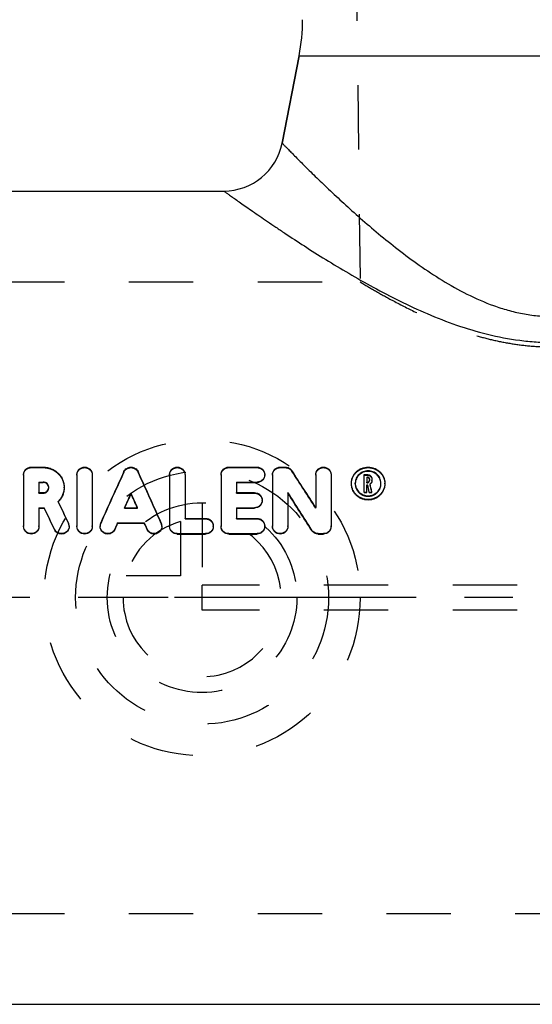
# Model space of a CAD drawing. Header units: millimetres. Extents: x 396 to 604, y 389 to 611.
# Tile 2 of 4: x 446 to 498, y 394 to 494. Entities that reach past the tile are written whole.
import ezdxf

# ---------------------------------------------------------------- set-up
doc = ezdxf.new("R2010")
doc.units = ezdxf.units.MM
doc.header["$LTSCALE"] = 65.185185
doc.linetypes.add('CENTER', pattern=[0.6, 0.375, -0.075, 0.075, -0.075])
doc.linetypes.add('HIDDEN', pattern=[0.2, 0.1, -0.1])
for name, color, linetype in [('ACHSEN_S', 7, 'CONTINUOUS'), ('KOERPER', 7, 'CONTINUOUS'), ('KONST.EL_MIT_GEO', 7, 'CONTINUOUS'), ('KURVEN', 7, 'CONTINUOUS')]:
    doc.layers.add(name, color=color, linetype=linetype)

msp = doc.modelspace()

# ---------------------------------------------------------------- linework, layer by layer
at = {"layer": 'ACHSEN_S', "color": 2, "linetype": 'CENTER'}
msp.add_line((603.5, 435.275), (396.5, 435.275), dxfattribs=at)
at = {"layer": 'KOERPER', "color": 8, "linetype": 'HIDDEN'}
for p, q in [((479.6, 539.275), (480.5, 467.225)), ((404.941, 467.225), (480.5, 467.225)), ((404.941, 403.325), (595.059, 403.325))]:
    msp.add_line(p, q, dxfattribs=at)
at = {"layer": 'KOERPER', "color": 7, "linetype": 'Continuous'}
for p, q in [((472.596, 481.28), (474.315, 490.121)), ((426, 476.425), (466.706, 476.425)), ((426, 394.125), (574, 394.125))]:
    msp.add_line(p, q, dxfattribs=at)
at = {"layer": 'KONST.EL_MIT_GEO', "color": 8, "linetype": 'HIDDEN'}
for p, q in [((479.6, 539.275), (480.5, 467.225)), ((447.205, 448.436), (447.205, 448.484)), ((447.205, 448.436), (448.419, 448.436)), ((448.419, 448.436), (448.419, 448.484)), ((467.197, 448.436), (467.197, 448.484)), ((467.197, 448.436), (470.062, 448.436)), ((470.062, 448.436), (470.062, 448.484)), ((472.405, 448.436), (472.405, 448.484)), ((472.405, 448.436), (472.926, 448.436)), ((472.926, 448.436), (472.926, 448.484)), ((456.583, 447.987), (456.583, 448.035)), ((458.013, 447.987), (458.013, 448.035)), ((470.843, 447.684), (470.843, 447.732)), ((473.588, 448.083), (473.588, 448.131)), ((480.914, 447.683), (481.239, 447.683)), ((481.239, 447.683), (481.239, 447.73)), ((448.972, 446.394), (448.972, 446.441)), ((450.534, 446.394), (450.534, 446.441)), ((479.612, 446.803), (479.612, 446.85)), ((480.004, 446.803), (480.004, 446.85)), ((481.174, 446.909), (481.174, 446.956)), ((481.174, 446.909), (481.239, 446.909)), ((481.239, 446.909), (481.239, 446.956)), ((481.435, 447.098), (481.435, 447.145)), ((481.503, 446.738), (481.503, 446.786)), ((481.695, 447.098), (481.695, 447.145)), ((482.608, 446.803), (482.608, 446.85)), ((483, 446.803), (483, 446.85)), ((447.986, 445.857), (447.986, 445.904)), ((447.986, 445.857), (448.419, 445.857)), ((448.419, 445.857), (448.419, 445.904)), ((467.979, 445.857), (467.979, 445.904)), ((467.979, 445.857), (469.801, 445.857)), ((469.801, 445.857), (469.801, 445.904)), ((449.942, 444.967), (449.942, 445.014)), ((470.582, 445.097), (470.582, 445.144)), ((476.001, 444.338), (476.001, 444.385)), ((456.633, 444.335), (456.633, 444.382)), ((456.633, 444.335), (457.962, 444.335)), ((456.654, 444.382), (456.651, 444.374)), ((457.941, 444.382), (457.945, 444.374)), ((457.962, 444.335), (457.962, 444.382)), ((446.424, 442.483), (446.424, 442.53)), ((447.986, 442.483), (447.986, 442.53)), ((450.97, 442.808), (450.97, 442.854)), ((451.043, 442.483), (451.043, 442.53)), ((451.825, 442.483), (451.825, 442.53)), ((453.387, 442.483), (453.387, 442.53)), ((454.168, 442.483), (454.168, 442.53)), ((454.234, 442.792), (454.234, 442.839)), ((460.361, 442.792), (460.361, 442.839)), ((460.428, 442.483), (460.428, 442.53)), ((461.209, 442.483), (461.209, 442.53)), ((462.771, 443.251), (462.771, 443.298)), ((462.771, 443.251), (464.854, 443.251)), ((464.854, 443.251), (464.854, 443.298)), ((465.635, 442.483), (465.635, 442.53)), ((466.416, 442.483), (466.416, 442.53)), ((467.979, 443.251), (467.979, 443.298)), ((467.979, 443.251), (470.062, 443.251)), ((470.062, 443.251), (470.062, 443.298)), ((470.843, 442.483), (470.843, 442.53)), ((471.624, 442.483), (471.624, 442.53)), ((473.186, 442.483), (473.186, 442.53)), ((477.563, 442.483), (477.563, 442.53)), ((535.5, 436.525), (464.5, 436.525)), ((464.5, 434.025), (464.5, 436.525)), ((535.5, 434.025), (464.5, 434.025))]:
    msp.add_line(p, q, dxfattribs=at)
at = {"layer": 'KONST.EL_MIT_GEO', "color": 7, "linetype": 'Continuous'}
for p, q in [((474.315, 490.121), (472.596, 481.28)), ((474.315, 490.121), (525.685, 490.121)), ((447.205, 448.484), (448.419, 448.484)), ((467.197, 448.484), (470.062, 448.484)), ((472.405, 448.484), (472.926, 448.484)), ((446.424, 447.732), (446.424, 442.53)), ((451.825, 447.732), (451.825, 442.53)), ((453.387, 447.732), (453.387, 442.53)), ((461.209, 447.732), (461.209, 442.53)), ((462.771, 447.732), (462.771, 443.298)), ((466.416, 447.732), (466.416, 442.53)), ((471.624, 447.732), (471.624, 442.53)), ((476.001, 447.732), (476.001, 444.385)), ((477.563, 447.732), (477.563, 442.53)), ((480.914, 447.73), (481.239, 447.73)), ((480.914, 445.919), (480.914, 447.73)), ((481.174, 447.479), (481.239, 447.479)), ((481.174, 447.479), (481.174, 446.956)), ((481.174, 447.432), (481.239, 447.432)), ((481.239, 447.432), (481.239, 447.479)), ((447.986, 446.977), (447.986, 445.904)), ((447.986, 446.977), (448.419, 446.977)), ((447.986, 446.93), (448.419, 446.93)), ((448.419, 446.93), (448.419, 446.977)), ((467.979, 446.977), (470.062, 446.977)), ((467.979, 446.977), (467.979, 445.904)), ((467.979, 446.93), (470.062, 446.93)), ((470.062, 446.93), (470.062, 446.977)), ((479.612, 446.85), (479.613, 446.887)), ((480.005, 446.887), (480.004, 446.85)), ((481.174, 446.956), (481.239, 446.956)), ((481.174, 446.704), (481.255, 446.704)), ((481.174, 445.919), (481.174, 446.704)), ((481.174, 446.657), (481.255, 446.657)), ((481.255, 446.657), (481.255, 446.704)), ((481.435, 447.29), (481.435, 447.145)), ((481.695, 447.29), (481.695, 447.145)), ((482.608, 446.85), (482.607, 446.887)), ((483, 446.887), (483, 446.85)), ((447.986, 445.904), (448.419, 445.904)), ((457.298, 445.807), (457.298, 445.854)), ((467.979, 445.904), (469.801, 445.904)), ((473.186, 445.901), (473.186, 442.53)), ((480.914, 445.966), (481.174, 445.966)), ((480.914, 445.919), (481.174, 445.919)), ((481.424, 445.966), (481.691, 445.966)), ((481.424, 445.919), (481.424, 445.966)), ((481.424, 445.919), (481.691, 445.919)), ((481.691, 445.919), (481.691, 445.966)), ((447.986, 444.382), (447.986, 442.53)), ((447.986, 444.382), (448.52, 444.382)), ((447.986, 444.335), (448.52, 444.335)), ((448.52, 444.335), (448.52, 444.382)), ((456.633, 444.382), (457.962, 444.382)), ((467.979, 444.382), (469.801, 444.382)), ((467.979, 444.382), (467.979, 443.298)), ((467.979, 444.335), (469.801, 444.335)), ((469.801, 444.335), (469.801, 444.382)), ((455.946, 442.85), (458.65, 442.85)), ((455.946, 442.803), (455.946, 442.85)), ((455.946, 442.803), (458.65, 442.803)), ((458.65, 442.803), (458.65, 442.85)), ((462.771, 443.298), (464.854, 443.298)), ((467.979, 443.298), (470.062, 443.298)), ((449.554, 442.157), (449.554, 442.204)), ((455.664, 442.173), (455.664, 442.22)), ((458.931, 442.173), (458.931, 442.22)), ((461.99, 441.759), (464.854, 441.759)), ((461.99, 441.712), (461.99, 441.759)), ((461.99, 441.712), (464.854, 441.712)), ((464.854, 441.712), (464.854, 441.759)), ((467.197, 441.759), (470.062, 441.759)), ((467.197, 441.712), (467.197, 441.759)), ((467.197, 441.712), (470.062, 441.712)), ((470.062, 441.712), (470.062, 441.759)), ((475.599, 442.075), (475.599, 442.122)), ((476.261, 441.759), (476.782, 441.759)), ((476.261, 441.712), (476.261, 441.759)), ((476.261, 441.712), (476.782, 441.712)), ((476.782, 441.712), (476.782, 441.759))]:
    msp.add_line(p, q, dxfattribs=at)
for centre, radius, start, end in [((454.682, 493.937), 20, 349, 359.5), ((466.706, 482.425), 6, 270, 349), ((481.252, 447.145), 0.183, 351.50433, 359.99147), ((448.455, 446.437), 2.091, 315.93049, 316.26606), ((447.181, 442.53), 0.757, 180.00049, 181.97005), ((447.183, 442.53), 0.759, 181.96989, 183.93214), ((450.285, 442.529), 0.758, 0.00729, 25.38383), ((452.582, 442.53), 0.757, 180.00049, 181.97005), ((452.583, 442.53), 0.759, 181.96989, 183.93214), ((454.926, 442.53), 0.758, 155.88383, 179.99416), ((459.67, 442.53), 0.758, 0.00584, 24.11617), ((461.966, 442.53), 0.757, 180.00045, 181.90764), ((461.967, 442.53), 0.758, 181.90749, 183.80835), ((467.174, 442.53), 0.757, 180.00045, 181.90764), ((467.175, 442.53), 0.758, 181.90749, 183.80835), ((472.381, 442.53), 0.757, 180.00049, 181.97005), ((472.382, 442.53), 0.759, 181.96989, 183.93214)]:
    msp.add_arc(centre, radius, start, end, dxfattribs=at)
at = {"layer": 'KONST.EL_MIT_GEO', "color": 8, "linetype": 'HIDDEN'}
for centre, radius, start, end in [((448.452, 446.394), 0.52, 0.00046, 4.44887), ((481.223, 446.803), 1.219, 177.7804, 178.85042), ((481.223, 446.803), 1.218, 178.85036, 179.99989), ((481.252, 447.243), 0.183, 0.00813, 8.50794), ((481.246, 447.114), 0.455, 304.48409, 305.92529), ((481.389, 446.803), 1.219, 1.14958, 2.2196), ((481.39, 446.803), 1.218, 0.00011, 1.14965), ((448.455, 446.437), 2.091, 315.33612, 315.93049), ((450.285, 442.483), 0.758, 0.00727, 25.38452), ((454.926, 442.483), 0.758, 155.88318, 179.99418), ((459.67, 442.483), 0.758, 0.00582, 24.11682)]:
    msp.add_arc(centre, radius, start, end, dxfattribs=at)
at = {"layer": 'KONST.EL_MIT_GEO', "color": 7, "linetype": 'Continuous'}
for centre, major_axis, ratio, start_param, end_param in [((453.752, 435.275), (18.08, 41.437), 0.057861, 1.283118, 1.41252), ((460.844, 435.275), (-18.08, 41.437), 0.057861, -1.41252, -1.283118), ((477.67, 435.275), (-25.735, 41.41), 0.070652, -1.393091, -1.29933), ((482.376, 435.275), (-9.086, 41.449), 0.033092, -1.317172, -1.298692), ((482.376, 435.275), (-9.021, 41.149), 0.033092, -1.316412, -1.297796), ((482.643, 435.275), (-9.086, 41.449), 0.033092, -1.317172, -1.296648), ((455.459, 435.275), (18.08, 41.437), 0.057861, 1.337957, 1.374526), ((455.459, 435.275), (17.949, 41.137), 0.057861, 1.337218, 1.372883), ((459.137, 435.275), (-18.08, 41.437), 0.057861, -1.374526, -1.337957), ((459.137, 435.275), (-17.949, 41.137), 0.057861, -1.372883, -1.337218), ((475.828, 435.275), (-25.735, 41.41), 0.070652, -1.448738, -1.355414), ((475.828, 435.275), (-25.549, 41.11), 0.070652, -1.448673, -1.354666), ((451.488, 435.275), (-19.167, 41.434), 0.060135, -1.414715, -1.361431), ((449.765, 435.275), (-19.167, 41.434), 0.060135, -1.430646, -1.377095), ((449.765, 435.275), (-19.028, 41.134), 0.060135, -1.430567, -1.376625), ((455.459, 435.275), (18.08, 41.437), 0.057861, 1.412257, 1.427702), ((455.459, 435.275), (17.949, 41.137), 0.057861, 1.412063, 1.42762), ((459.137, 435.275), (-18.08, 41.437), 0.057861, -1.427702, -1.412257), ((459.137, 435.275), (-17.949, 41.137), 0.057861, -1.42762, -1.412063)]:
    msp.add_ellipse(centre, major_axis=major_axis, ratio=ratio, start_param=start_param, end_param=end_param, dxfattribs=at)
at = {"layer": 'KONST.EL_MIT_GEO', "color": 8, "linetype": 'HIDDEN'}
for centre, major_axis, ratio, start_param, end_param in [((453.752, 435.275), (17.949, 41.137), 0.057861, 1.281972, 1.412327), ((460.844, 435.275), (-17.949, 41.137), 0.057861, -1.412327, -1.281972), ((477.67, 435.275), (-25.549, 41.11), 0.070652, -1.392621, -1.298166), ((482.643, 435.275), (-9.021, 41.149), 0.033092, -1.316412, -1.295737), ((451.488, 435.275), (-19.028, 41.134), 0.060135, -1.414519, -1.360846), ((455.459, 435.275), (17.949, 41.137), 0.057861, 1.373081, 1.374055), ((459.137, 435.275), (-17.949, 41.137), 0.057861, -1.374055, -1.373081)]:
    msp.add_ellipse(centre, major_axis=major_axis, ratio=ratio, start_param=start_param, end_param=end_param, dxfattribs=at)
at = {"layer": 'KONST.EL_MIT_GEO', "color": 7, "linetype": 'Continuous'}
for points, knots in [([(472.596, 481.28), (472.596, 481.28), (472.597, 481.279), (472.599, 481.277), (472.602, 481.275), (472.608, 481.268), (472.618, 481.258), (472.634, 481.241), (472.654, 481.22), (472.679, 481.195), (472.709, 481.164), (472.757, 481.115), (472.828, 481.042), (472.927, 480.941), (473.042, 480.822), (473.175, 480.687), (473.325, 480.534), (473.556, 480.299), (473.885, 479.966), (474.324, 479.525), (474.82, 479.029), (475.371, 478.484), (475.973, 477.895), (476.624, 477.265), (477.578, 476.355), (478.873, 475.147), (480.551, 473.639), (482.382, 472.071), (484.365, 470.475), (486.504, 468.888), (488.811, 467.357), (491.307, 465.948), (493.549, 464.961), (495.45, 464.348), (496.935, 463.996), (498.457, 463.774), (500, 463.698), (501.543, 463.774), (503.065, 463.996), (504.55, 464.348), (506.451, 464.961), (508.693, 465.948), (511.189, 467.357), (513.496, 468.888), (515.635, 470.475), (517.618, 472.071), (519.449, 473.639), (521.127, 475.147), (522.422, 476.355), (523.376, 477.265), (524.027, 477.895), (524.629, 478.484), (525.18, 479.029), (525.676, 479.525), (526.115, 479.966), (526.444, 480.299), (526.675, 480.534), (526.825, 480.687), (526.958, 480.822), (527.073, 480.941), (527.172, 481.042), (527.243, 481.115), (527.291, 481.164), (527.321, 481.195), (527.346, 481.22), (527.366, 481.241), (527.382, 481.258), (527.392, 481.268), (527.398, 481.275), (527.401, 481.277), (527.403, 481.279), (527.404, 481.28), (527.404, 481.28)], [0, 0, 0, 0, 0.000012, 0.000049, 0.00011, 0.000196, 0.00044, 0.000783, 0.001222, 0.001758, 0.002391, 0.00312, 0.004863, 0.006983, 0.009473, 0.012325, 0.015531, 0.019084, 0.027188, 0.036559, 0.047113, 0.058767, 0.071439, 0.085049, 0.099524, 0.130797, 0.164773, 0.201053, 0.239319, 0.279327, 0.320896, 0.363898, 0.408226, 0.430855, 0.453739, 0.476817, 0.5, 0.523183, 0.546261, 0.569145, 0.591774, 0.636102, 0.679104, 0.720673, 0.760681, 0.798947, 0.835227, 0.869203, 0.900476, 0.914951, 0.928561, 0.941233, 0.952887, 0.963441, 0.972812, 0.980916, 0.984469, 0.987675, 0.990527, 0.993017, 0.995137, 0.99688, 0.997609, 0.998242, 0.998778, 0.999217, 0.99956, 0.999804, 0.99989, 0.999951, 0.999988, 1, 1, 1, 1]), ([(466.706, 476.425), (466.707, 476.425), (466.708, 476.424), (466.71, 476.423), (466.714, 476.42), (466.719, 476.416), (466.726, 476.411), (466.738, 476.403), (466.756, 476.389), (466.783, 476.37), (466.816, 476.346), (466.855, 476.319), (466.919, 476.273), (467.013, 476.206), (467.143, 476.114), (467.296, 476.005), (467.472, 475.88), (467.669, 475.74), (467.975, 475.524), (468.407, 475.22), (468.985, 474.815), (469.637, 474.361), (470.358, 473.863), (471.145, 473.324), (471.993, 472.75), (473.231, 471.921), (474.904, 470.826), (477.053, 469.466), (479.376, 468.064), (481.862, 466.654), (484.505, 465.275), (487.307, 463.974), (490.27, 462.814), (493.392, 461.874), (496.103, 461.355), (498.32, 461.139), (500, 461.084), (501.68, 461.139), (503.897, 461.355), (506.608, 461.874), (509.73, 462.814), (512.693, 463.974), (515.495, 465.275), (518.138, 466.654), (520.624, 468.064), (522.947, 469.466), (525.096, 470.826), (526.769, 471.921), (528.007, 472.75), (528.855, 473.324), (529.642, 473.863), (530.363, 474.361), (531.015, 474.815), (531.593, 475.22), (532.025, 475.524), (532.331, 475.74), (532.528, 475.88), (532.704, 476.005), (532.857, 476.114), (532.987, 476.206), (533.081, 476.273), (533.145, 476.319), (533.184, 476.346), (533.217, 476.37), (533.244, 476.389), (533.262, 476.403), (533.274, 476.411), (533.281, 476.416), (533.286, 476.42), (533.29, 476.423), (533.292, 476.424), (533.293, 476.425), (533.294, 476.425)], [0, 0, 0, 0, 0.000012, 0.00005, 0.000112, 0.000199, 0.00031, 0.000447, 0.000794, 0.00124, 0.001784, 0.002427, 0.003166, 0.004935, 0.007086, 0.009612, 0.012506, 0.01576, 0.019365, 0.027587, 0.037092, 0.047795, 0.05961, 0.072452, 0.086239, 0.100895, 0.13253, 0.166846, 0.203422, 0.241916, 0.282051, 0.323608, 0.366398, 0.410234, 0.454877, 0.477408, 0.5, 0.522592, 0.545123, 0.589766, 0.633602, 0.676392, 0.717949, 0.758084, 0.796578, 0.833154, 0.86747, 0.899105, 0.913761, 0.927548, 0.94039, 0.952205, 0.962908, 0.972413, 0.980635, 0.98424, 0.987494, 0.990388, 0.992914, 0.995065, 0.996834, 0.997573, 0.998216, 0.99876, 0.999206, 0.999553, 0.99969, 0.999801, 0.999888, 0.99995, 0.999988, 1, 1, 1, 1]), ([(446.424, 447.732), (446.424, 447.829), (446.465, 448.028), (446.639, 448.278), (446.899, 448.445), (447.103, 448.484), (447.205, 448.484)], [0, 0, 0, 0, 0.244637, 0.492144, 0.744314, 1, 1, 1, 1]), ([(448.419, 448.484), (448.557, 448.484), (448.835, 448.457), (449.235, 448.34), (449.604, 448.15), (449.926, 447.895), (450.19, 447.584), (450.386, 447.229), (450.507, 446.843), (450.534, 446.575), (450.534, 446.441)], [0, 0, 0, 0, 0.12769, 0.254889, 0.381215, 0.506479, 0.630707, 0.754124, 0.877085, 1, 1, 1, 1]), ([(451.825, 447.732), (451.825, 447.781), (451.835, 447.879), (451.879, 448.021), (451.951, 448.151), (452.081, 448.305), (452.299, 448.445), (452.606, 448.503), (452.912, 448.445), (453.13, 448.305), (453.26, 448.151), (453.332, 448.021), (453.377, 447.879), (453.387, 447.781), (453.387, 447.732)], [0, 0, 0, 0, 0.061242, 0.122642, 0.184409, 0.246701, 0.372474, 0.5, 0.627526, 0.753299, 0.815591, 0.877358, 0.938758, 1, 1, 1, 1]), ([(456.583, 448.035), (456.613, 448.101), (456.694, 448.226), (456.865, 448.371), (457.072, 448.463), (457.298, 448.494), (457.524, 448.463), (457.731, 448.371), (457.901, 448.226), (457.983, 448.101), (458.013, 448.035)], [0, 0, 0, 0, 0.122664, 0.247003, 0.372992, 0.5, 0.627008, 0.752997, 0.877336, 1, 1, 1, 1]), ([(461.209, 447.732), (461.209, 447.781), (461.219, 447.879), (461.263, 448.021), (461.335, 448.151), (461.465, 448.305), (461.683, 448.445), (461.99, 448.503), (462.296, 448.445), (462.514, 448.305), (462.644, 448.151), (462.717, 448.021), (462.761, 447.879), (462.771, 447.781), (462.771, 447.732)], [0, 0, 0, 0, 0.061242, 0.122642, 0.184409, 0.246701, 0.372474, 0.5, 0.627526, 0.753299, 0.815591, 0.877358, 0.938758, 1, 1, 1, 1]), ([(466.416, 447.732), (466.416, 447.829), (466.457, 448.028), (466.631, 448.278), (466.891, 448.445), (467.095, 448.484), (467.197, 448.484)], [0, 0, 0, 0, 0.244637, 0.492144, 0.744314, 1, 1, 1, 1]), ([(470.062, 448.484), (470.164, 448.484), (470.368, 448.445), (470.628, 448.278), (470.802, 448.028), (470.843, 447.829), (470.843, 447.732)], [0, 0, 0, 0, 0.255686, 0.507856, 0.755363, 1, 1, 1, 1]), ([(471.624, 447.732), (471.624, 447.829), (471.665, 448.028), (471.839, 448.278), (472.098, 448.445), (472.303, 448.484), (472.405, 448.484)], [0, 0, 0, 0, 0.244637, 0.492144, 0.744314, 1, 1, 1, 1]), ([(472.926, 448.484), (472.992, 448.484), (473.124, 448.468), (473.308, 448.397), (473.469, 448.284), (473.553, 448.184), (473.588, 448.131)], [0, 0, 0, 0, 0.253309, 0.505028, 0.754039, 1, 1, 1, 1]), ([(476.001, 447.732), (476.001, 447.781), (476.011, 447.879), (476.055, 448.021), (476.127, 448.151), (476.257, 448.305), (476.475, 448.445), (476.782, 448.503), (477.088, 448.445), (477.306, 448.305), (477.436, 448.151), (477.509, 448.021), (477.553, 447.879), (477.563, 447.781), (477.563, 447.732)], [0, 0, 0, 0, 0.061242, 0.122642, 0.184409, 0.246701, 0.372474, 0.5, 0.627526, 0.753299, 0.815591, 0.877358, 0.938758, 1, 1, 1, 1]), ([(479.613, 446.887), (479.615, 446.992), (479.641, 447.202), (479.742, 447.504), (479.901, 447.782), (480.113, 448.025), (480.369, 448.224), (480.758, 448.422), (481.306, 448.525), (481.854, 448.422), (482.243, 448.224), (482.5, 448.025), (482.711, 447.782), (482.87, 447.504), (482.971, 447.202), (482.997, 446.992), (483, 446.887)], [0, 0, 0, 0, 0.061398, 0.122879, 0.184643, 0.246853, 0.309602, 0.372887, 0.5, 0.627113, 0.690398, 0.753147, 0.815357, 0.877121, 0.938602, 1, 1, 1, 1]), ([(470.843, 447.732), (470.843, 447.634), (470.802, 447.435), (470.628, 447.184), (470.368, 447.016), (470.163, 446.977), (470.062, 446.977)], [0, 0, 0, 0, 0.244553, 0.492535, 0.744827, 1, 1, 1, 1]), ([(470.843, 447.684), (470.843, 447.587), (470.802, 447.388), (470.628, 447.137), (470.368, 446.969), (470.163, 446.93), (470.062, 446.93)], [0, 0, 0, 0, 0.244514, 0.492482, 0.74479, 1, 1, 1, 1]), ([(482.607, 446.887), (482.605, 446.967), (482.584, 447.128), (482.506, 447.359), (482.383, 447.571), (482.22, 447.756), (482.023, 447.908), (481.725, 448.059), (481.306, 448.138), (480.887, 448.059), (480.589, 447.908), (480.392, 447.756), (480.229, 447.571), (480.107, 447.359), (480.028, 447.128), (480.007, 446.967), (480.005, 446.887)], [0, 0, 0, 0, 0.061374, 0.122865, 0.18466, 0.246904, 0.309674, 0.372956, 0.5, 0.627044, 0.690326, 0.753096, 0.81534, 0.877135, 0.938626, 1, 1, 1, 1]), ([(482.607, 446.85), (482.604, 446.93), (482.582, 447.09), (482.502, 447.319), (482.379, 447.529), (482.216, 447.713), (482.02, 447.863), (481.723, 448.012), (481.306, 448.09), (480.889, 448.012), (480.592, 447.863), (480.396, 447.713), (480.233, 447.529), (480.11, 447.319), (480.03, 447.09), (480.008, 446.93), (480.005, 446.85)], [0, 0, 0, 0, 0.061362, 0.122846, 0.184639, 0.246886, 0.309659, 0.372944, 0.5, 0.627056, 0.690341, 0.753114, 0.815361, 0.877154, 0.938638, 1, 1, 1, 1]), ([(481.239, 447.73), (481.299, 447.73), (481.418, 447.708), (481.57, 447.61), (481.671, 447.464), (481.695, 447.348), (481.695, 447.29)], [0, 0, 0, 0, 0.255177, 0.507219, 0.754997, 1, 1, 1, 1]), ([(481.435, 447.29), (481.435, 447.315), (481.425, 447.365), (481.381, 447.427), (481.316, 447.469), (481.265, 447.479), (481.239, 447.479)], [0, 0, 0, 0, 0.244987, 0.492843, 0.744906, 1, 1, 1, 1]), ([(481.433, 447.27), (481.429, 447.292), (481.414, 447.336), (481.37, 447.389), (481.309, 447.424), (481.263, 447.432), (481.239, 447.432)], [0, 0, 0, 0, 0.245052, 0.493282, 0.745352, 1, 1, 1, 1]), ([(448.972, 446.441), (448.972, 446.511), (448.943, 446.653), (448.82, 446.831), (448.636, 446.95), (448.491, 446.977), (448.419, 446.977)], [0, 0, 0, 0, 0.245707, 0.493765, 0.745516, 1, 1, 1, 1]), ([(448.97, 446.434), (448.965, 446.501), (448.929, 446.633), (448.803, 446.797), (448.625, 446.905), (448.487, 446.93), (448.419, 446.93)], [0, 0, 0, 0, 0.245673, 0.493901, 0.745686, 1, 1, 1, 1]), ([(448.419, 445.904), (448.491, 445.904), (448.636, 445.932), (448.82, 446.052), (448.943, 446.23), (448.972, 446.372), (448.972, 446.441)], [0, 0, 0, 0, 0.254163, 0.505987, 0.754344, 1, 1, 1, 1]), ([(450.534, 446.441), (450.534, 446.311), (450.508, 446.048), (450.393, 445.668), (450.205, 445.316), (450.036, 445.109), (449.942, 445.014)], [0, 0, 0, 0, 0.247849, 0.496941, 0.747622, 1, 1, 1, 1]), ([(450.534, 446.394), (450.534, 446.266), (450.509, 446.009), (450.398, 445.637), (450.218, 445.29), (450.056, 445.085), (449.966, 444.991)], [0, 0, 0, 0, 0.247889, 0.496995, 0.747659, 1, 1, 1, 1]), ([(483, 446.85), (483, 446.743), (482.978, 446.528), (482.882, 446.219), (482.725, 445.933), (482.513, 445.682), (482.255, 445.475), (481.96, 445.321), (481.639, 445.226), (481.306, 445.194), (480.973, 445.226), (480.653, 445.321), (480.358, 445.475), (480.099, 445.682), (479.888, 445.933), (479.731, 446.219), (479.634, 446.528), (479.612, 446.743), (479.612, 446.85)], [0, 0, 0, 0, 0.061183, 0.122673, 0.184578, 0.246946, 0.309757, 0.372945, 0.436402, 0.5, 0.563598, 0.627055, 0.690243, 0.753054, 0.815422, 0.877327, 0.938817, 1, 1, 1, 1]), ([(483, 446.803), (483, 446.696), (482.978, 446.481), (482.882, 446.172), (482.725, 445.886), (482.513, 445.634), (482.255, 445.428), (481.96, 445.274), (481.639, 445.179), (481.306, 445.147), (480.973, 445.179), (480.653, 445.274), (480.358, 445.428), (480.099, 445.634), (479.888, 445.886), (479.73, 446.172), (479.634, 446.481), (479.612, 446.696), (479.612, 446.803)], [0, 0, 0, 0, 0.061173, 0.122656, 0.184559, 0.246926, 0.30974, 0.372932, 0.436395, 0.5, 0.563605, 0.627068, 0.69026, 0.753074, 0.815441, 0.877344, 0.938827, 1, 1, 1, 1]), ([(480.004, 446.85), (480.004, 446.768), (480.021, 446.603), (480.095, 446.365), (480.216, 446.145), (480.379, 445.952), (480.577, 445.794), (480.879, 445.636), (481.306, 445.553), (481.733, 445.636), (482.035, 445.794), (482.234, 445.952), (482.396, 446.145), (482.517, 446.365), (482.591, 446.603), (482.608, 446.768), (482.608, 446.85)], [0, 0, 0, 0, 0.061272, 0.122823, 0.184776, 0.247191, 0.310062, 0.373328, 0.5, 0.626672, 0.689938, 0.752809, 0.815224, 0.877177, 0.938728, 1, 1, 1, 1]), ([(481.239, 446.956), (481.263, 446.956), (481.309, 446.965), (481.37, 446.999), (481.414, 447.053), (481.429, 447.096), (481.433, 447.118)], [0, 0, 0, 0, 0.254365, 0.506368, 0.754756, 1, 1, 1, 1]), ([(481.695, 447.145), (481.695, 447.076), (481.66, 446.934), (481.561, 446.826), (481.503, 446.786)], [0, 0, 0, 0, 0.495879, 1, 1, 1, 1]), ([(481.695, 447.098), (481.695, 447.03), (481.662, 446.892), (481.568, 446.785), (481.513, 446.745)], [0, 0, 0, 0, 0.496005, 1, 1, 1, 1]), ([(469.801, 445.904), (469.903, 445.904), (470.107, 445.865), (470.367, 445.697), (470.541, 445.444), (470.582, 445.243), (470.582, 445.144)], [0, 0, 0, 0, 0.253554, 0.504898, 0.753323, 1, 1, 1, 1]), ([(470.582, 445.144), (470.582, 445.045), (470.541, 444.844), (470.367, 444.591), (470.108, 444.421), (469.903, 444.382), (469.801, 444.382)], [0, 0, 0, 0, 0.246615, 0.49541, 0.746843, 1, 1, 1, 1]), ([(470.582, 445.097), (470.582, 444.998), (470.541, 444.797), (470.367, 444.544), (470.108, 444.374), (469.903, 444.335), (469.801, 444.335)], [0, 0, 0, 0, 0.246598, 0.495387, 0.746828, 1, 1, 1, 1]), ([(447.986, 442.483), (447.986, 442.382), (447.945, 442.179), (447.771, 441.923), (447.511, 441.752), (447.205, 441.692), (446.899, 441.752), (446.639, 441.923), (446.465, 442.179), (446.424, 442.382), (446.424, 442.483)], [0, 0, 0, 0, 0.12409, 0.248786, 0.374174, 0.5, 0.625826, 0.751214, 0.87591, 1, 1, 1, 1]), ([(447.986, 442.53), (447.986, 442.432), (447.947, 442.233), (447.78, 441.981), (447.53, 441.808), (447.232, 441.74), (446.931, 441.788), (446.669, 441.943), (446.485, 442.184), (446.433, 442.38), (446.426, 442.478)], [0, 0, 0, 0, 0.124064, 0.248713, 0.374043, 0.499826, 0.625648, 0.751082, 0.875855, 1, 1, 1, 1]), ([(451.043, 442.53), (451.043, 442.443), (451.013, 442.269), (450.883, 442.038), (450.716, 441.892), (450.559, 441.813), (450.39, 441.761), (450.167, 441.75), (449.953, 441.813), (449.802, 441.903), (449.668, 442.016), (449.592, 442.126), (449.554, 442.204)], [0, 0, 0, 0, 0.123814, 0.248114, 0.373024, 0.435901, 0.498872, 0.6245, 0.750005, 0.812833, 0.875524, 1, 1, 1, 1]), ([(451.043, 442.483), (451.043, 442.396), (451.013, 442.222), (450.883, 441.991), (450.716, 441.845), (450.559, 441.766), (450.39, 441.714), (450.167, 441.703), (449.953, 441.766), (449.802, 441.856), (449.668, 441.969), (449.592, 442.079), (449.554, 442.157)], [0, 0, 0, 0, 0.123812, 0.248112, 0.373022, 0.435899, 0.498871, 0.6245, 0.750005, 0.812833, 0.875525, 1, 1, 1, 1]), ([(453.387, 442.483), (453.387, 442.382), (453.346, 442.179), (453.172, 441.923), (452.912, 441.752), (452.606, 441.692), (452.3, 441.752), (452.04, 441.923), (451.866, 442.179), (451.825, 442.382), (451.825, 442.483)], [0, 0, 0, 0, 0.12409, 0.248786, 0.374174, 0.5, 0.625826, 0.751214, 0.87591, 1, 1, 1, 1]), ([(453.387, 442.53), (453.387, 442.432), (453.348, 442.233), (453.181, 441.981), (452.93, 441.808), (452.633, 441.74), (452.331, 441.788), (452.07, 441.943), (451.886, 442.184), (451.833, 442.38), (451.826, 442.478)], [0, 0, 0, 0, 0.124064, 0.248713, 0.374043, 0.499826, 0.625648, 0.751082, 0.875855, 1, 1, 1, 1]), ([(455.664, 442.22), (455.628, 442.14), (455.553, 442.028), (455.421, 441.911), (455.27, 441.818), (455.055, 441.751), (454.83, 441.759), (454.66, 441.81), (454.501, 441.888), (454.331, 442.035), (454.199, 442.267), (454.168, 442.443), (454.168, 442.53)], [0, 0, 0, 0, 0.124442, 0.187123, 0.249944, 0.37544, 0.501074, 0.564055, 0.626944, 0.75187, 0.876181, 1, 1, 1, 1]), ([(455.664, 442.173), (455.628, 442.093), (455.553, 441.981), (455.421, 441.864), (455.27, 441.771), (455.055, 441.704), (454.83, 441.712), (454.66, 441.763), (454.501, 441.841), (454.331, 441.988), (454.199, 442.22), (454.168, 442.396), (454.168, 442.483)], [0, 0, 0, 0, 0.124442, 0.187123, 0.249944, 0.375441, 0.501075, 0.564057, 0.626946, 0.751872, 0.876182, 1, 1, 1, 1]), ([(460.428, 442.53), (460.428, 442.443), (460.397, 442.267), (460.265, 442.035), (460.095, 441.888), (459.936, 441.81), (459.766, 441.759), (459.54, 441.751), (459.325, 441.818), (459.175, 441.911), (459.042, 442.028), (458.967, 442.14), (458.931, 442.22)], [0, 0, 0, 0, 0.123819, 0.24813, 0.373056, 0.435945, 0.498926, 0.62456, 0.750056, 0.812877, 0.875558, 1, 1, 1, 1]), ([(460.428, 442.483), (460.428, 442.396), (460.397, 442.22), (460.265, 441.988), (460.095, 441.841), (459.936, 441.763), (459.766, 441.712), (459.54, 441.704), (459.325, 441.771), (459.175, 441.864), (459.042, 441.981), (458.967, 442.093), (458.931, 442.173)], [0, 0, 0, 0, 0.123818, 0.248128, 0.373054, 0.435943, 0.498925, 0.624559, 0.750056, 0.812877, 0.875558, 1, 1, 1, 1]), ([(461.99, 441.712), (461.888, 441.712), (461.683, 441.752), (461.424, 441.923), (461.25, 442.179), (461.209, 442.382), (461.209, 442.483)], [0, 0, 0, 0, 0.251653, 0.502428, 0.751819, 1, 1, 1, 1]), ([(461.99, 441.759), (461.892, 441.759), (461.696, 441.796), (461.444, 441.954), (461.267, 442.192), (461.217, 442.383), (461.21, 442.479)], [0, 0, 0, 0, 0.251567, 0.502323, 0.751771, 1, 1, 1, 1]), ([(464.854, 443.298), (464.956, 443.298), (465.16, 443.258), (465.42, 443.088), (465.594, 442.832), (465.635, 442.63), (465.635, 442.53)], [0, 0, 0, 0, 0.251942, 0.502654, 0.751773, 1, 1, 1, 1]), ([(465.635, 442.53), (465.635, 442.429), (465.594, 442.226), (465.42, 441.97), (465.16, 441.799), (464.956, 441.759), (464.854, 441.759)], [0, 0, 0, 0, 0.248183, 0.497575, 0.748349, 1, 1, 1, 1]), ([(465.635, 442.483), (465.635, 442.382), (465.594, 442.179), (465.42, 441.923), (465.16, 441.752), (464.956, 441.712), (464.854, 441.712)], [0, 0, 0, 0, 0.248181, 0.497572, 0.748347, 1, 1, 1, 1]), ([(467.197, 441.712), (467.096, 441.712), (466.891, 441.752), (466.631, 441.923), (466.457, 442.179), (466.416, 442.382), (466.416, 442.483)], [0, 0, 0, 0, 0.251653, 0.502428, 0.751819, 1, 1, 1, 1]), ([(467.197, 441.759), (467.1, 441.759), (466.904, 441.796), (466.651, 441.954), (466.475, 442.192), (466.424, 442.383), (466.418, 442.479)], [0, 0, 0, 0, 0.251567, 0.502323, 0.751771, 1, 1, 1, 1]), ([(470.062, 443.298), (470.163, 443.298), (470.368, 443.258), (470.627, 443.088), (470.802, 442.832), (470.843, 442.63), (470.843, 442.53)], [0, 0, 0, 0, 0.251942, 0.502654, 0.751773, 1, 1, 1, 1]), ([(470.843, 442.53), (470.843, 442.429), (470.802, 442.226), (470.628, 441.97), (470.368, 441.799), (470.163, 441.759), (470.062, 441.759)], [0, 0, 0, 0, 0.248183, 0.497575, 0.748349, 1, 1, 1, 1]), ([(470.843, 442.483), (470.843, 442.382), (470.802, 442.179), (470.628, 441.923), (470.368, 441.752), (470.163, 441.712), (470.062, 441.712)], [0, 0, 0, 0, 0.248181, 0.497572, 0.748347, 1, 1, 1, 1]), ([(473.186, 442.483), (473.186, 442.382), (473.145, 442.179), (472.971, 441.923), (472.711, 441.752), (472.405, 441.692), (472.099, 441.752), (471.839, 441.923), (471.665, 442.179), (471.624, 442.382), (471.624, 442.483)], [0, 0, 0, 0, 0.12409, 0.248786, 0.374174, 0.5, 0.625826, 0.751214, 0.87591, 1, 1, 1, 1]), ([(473.186, 442.53), (473.186, 442.432), (473.147, 442.233), (472.98, 441.981), (472.729, 441.808), (472.432, 441.74), (472.131, 441.788), (471.869, 441.943), (471.685, 442.184), (471.632, 442.38), (471.626, 442.478)], [0, 0, 0, 0, 0.124064, 0.248713, 0.374043, 0.499826, 0.625648, 0.751082, 0.875855, 1, 1, 1, 1]), ([(477.563, 442.53), (477.563, 442.429), (477.522, 442.226), (477.348, 441.97), (477.088, 441.799), (476.883, 441.759), (476.782, 441.759)], [0, 0, 0, 0, 0.248184, 0.497575, 0.748349, 1, 1, 1, 1]), ([(477.563, 442.483), (477.563, 442.382), (477.522, 442.179), (477.348, 441.923), (477.088, 441.752), (476.883, 441.712), (476.782, 441.712)], [0, 0, 0, 0, 0.248181, 0.497572, 0.748347, 1, 1, 1, 1]), ([(476.261, 441.759), (476.195, 441.759), (476.063, 441.776), (475.879, 441.849), (475.718, 441.965), (475.634, 442.067), (475.599, 442.122)], [0, 0, 0, 0, 0.250856, 0.501332, 0.751111, 1, 1, 1, 1]), ([(476.261, 441.712), (476.195, 441.712), (476.063, 441.729), (475.879, 441.802), (475.718, 441.918), (475.634, 442.02), (475.599, 442.075)], [0, 0, 0, 0, 0.250857, 0.501333, 0.751112, 1, 1, 1, 1])]:
    msp.add_open_spline(points, degree=3, knots=knots, dxfattribs=at)
at = {"layer": 'KONST.EL_MIT_GEO', "color": 8, "linetype": 'HIDDEN'}
for points, knots in [([(480.5, 467.225), (481.012, 466.915), (482.123, 466.259), (484.031, 465.2), (486.379, 464.013), (489.226, 462.772), (491.908, 461.856), (494.253, 461.264), (496.121, 460.916), (498.046, 460.697), (500, 460.622), (501.954, 460.697), (503.879, 460.916), (505.747, 461.264), (508.092, 461.856), (510.774, 462.772), (513.621, 464.013), (515.969, 465.2), (517.877, 466.259), (518.988, 466.915), (519.5, 467.225)], [0, 0, 0, 0, 0.043046, 0.09289, 0.157058, 0.232379, 0.316259, 0.360702, 0.406393, 0.452966, 0.5, 0.547034, 0.593607, 0.639298, 0.683741, 0.767621, 0.842942, 0.90711, 0.956954, 1, 1, 1, 1]), ([(446.424, 447.684), (446.424, 447.782), (446.465, 447.98), (446.639, 448.23), (446.899, 448.397), (447.103, 448.436), (447.205, 448.436)], [0, 0, 0, 0, 0.244599, 0.492086, 0.744272, 1, 1, 1, 1]), ([(448.419, 448.436), (448.557, 448.436), (448.835, 448.41), (449.235, 448.293), (449.604, 448.103), (449.926, 447.847), (450.19, 447.536), (450.386, 447.181), (450.507, 446.796), (450.534, 446.528), (450.534, 446.394)], [0, 0, 0, 0, 0.127709, 0.254923, 0.381257, 0.506521, 0.630743, 0.754149, 0.877096, 1, 1, 1, 1]), ([(451.825, 447.684), (451.825, 447.733), (451.835, 447.832), (451.879, 447.973), (451.951, 448.104), (452.081, 448.257), (452.299, 448.397), (452.606, 448.456), (452.912, 448.397), (453.13, 448.257), (453.26, 448.104), (453.332, 447.973), (453.377, 447.832), (453.387, 447.733), (453.387, 447.684)], [0, 0, 0, 0, 0.061232, 0.122623, 0.184383, 0.246673, 0.372453, 0.5, 0.627547, 0.753327, 0.815617, 0.877377, 0.938768, 1, 1, 1, 1]), ([(456.583, 447.987), (456.613, 448.053), (456.694, 448.178), (456.865, 448.323), (457.072, 448.415), (457.298, 448.447), (457.524, 448.415), (457.731, 448.323), (457.901, 448.178), (457.983, 448.053), (458.013, 447.987)], [0, 0, 0, 0, 0.122647, 0.246981, 0.372977, 0.5, 0.627023, 0.753019, 0.877353, 1, 1, 1, 1]), ([(461.209, 447.684), (461.209, 447.733), (461.219, 447.832), (461.263, 447.973), (461.335, 448.104), (461.465, 448.257), (461.683, 448.397), (461.99, 448.456), (462.296, 448.397), (462.514, 448.257), (462.644, 448.104), (462.717, 447.973), (462.761, 447.832), (462.771, 447.733), (462.771, 447.684)], [0, 0, 0, 0, 0.061232, 0.122623, 0.184383, 0.246673, 0.372453, 0.5, 0.627547, 0.753327, 0.815617, 0.877377, 0.938768, 1, 1, 1, 1]), ([(466.416, 447.684), (466.416, 447.782), (466.457, 447.98), (466.631, 448.23), (466.891, 448.397), (467.095, 448.436), (467.197, 448.436)], [0, 0, 0, 0, 0.244599, 0.492086, 0.744272, 1, 1, 1, 1]), ([(470.062, 448.436), (470.164, 448.436), (470.368, 448.397), (470.628, 448.23), (470.802, 447.98), (470.843, 447.782), (470.843, 447.684)], [0, 0, 0, 0, 0.255728, 0.507914, 0.755401, 1, 1, 1, 1]), ([(471.624, 447.684), (471.624, 447.782), (471.665, 447.98), (471.839, 448.23), (472.098, 448.397), (472.303, 448.436), (472.405, 448.436)], [0, 0, 0, 0, 0.244599, 0.492086, 0.744272, 1, 1, 1, 1]), ([(472.926, 448.436), (472.992, 448.436), (473.124, 448.42), (473.308, 448.349), (473.469, 448.236), (473.553, 448.137), (473.588, 448.083)], [0, 0, 0, 0, 0.253334, 0.505066, 0.754069, 1, 1, 1, 1]), ([(476.001, 447.684), (476.001, 447.733), (476.011, 447.832), (476.055, 447.973), (476.127, 448.104), (476.257, 448.257), (476.475, 448.397), (476.782, 448.456), (477.088, 448.397), (477.306, 448.257), (477.436, 448.104), (477.509, 447.973), (477.553, 447.832), (477.563, 447.733), (477.563, 447.684)], [0, 0, 0, 0, 0.061232, 0.122623, 0.184383, 0.246673, 0.372453, 0.5, 0.627547, 0.753327, 0.815617, 0.877377, 0.938768, 1, 1, 1, 1]), ([(479.612, 446.803), (479.612, 446.909), (479.634, 447.123), (479.73, 447.432), (479.887, 447.716), (480.099, 447.965), (480.357, 448.169), (480.75, 448.372), (481.306, 448.479), (481.862, 448.372), (482.255, 448.169), (482.513, 447.965), (482.725, 447.716), (482.882, 447.432), (482.978, 447.123), (483, 446.909), (483, 446.803)], [0, 0, 0, 0, 0.061413, 0.122888, 0.184635, 0.246827, 0.309567, 0.372857, 0.5, 0.627143, 0.690433, 0.753173, 0.815365, 0.877112, 0.938587, 1, 1, 1, 1]), ([(481.239, 447.683), (481.299, 447.683), (481.418, 447.66), (481.57, 447.562), (481.671, 447.416), (481.695, 447.3), (481.695, 447.243)], [0, 0, 0, 0, 0.255213, 0.507269, 0.755032, 1, 1, 1, 1]), ([(448.419, 445.857), (448.491, 445.857), (448.636, 445.885), (448.82, 446.004), (448.943, 446.183), (448.972, 446.324), (448.972, 446.394)], [0, 0, 0, 0, 0.254188, 0.506024, 0.754371, 1, 1, 1, 1]), ([(480.004, 446.803), (480.004, 446.72), (480.021, 446.556), (480.095, 446.318), (480.216, 446.098), (480.378, 445.905), (480.577, 445.747), (480.879, 445.589), (481.306, 445.506), (481.733, 445.589), (482.035, 445.747), (482.234, 445.905), (482.396, 446.098), (482.517, 446.318), (482.591, 446.556), (482.608, 446.72), (482.608, 446.803)], [0, 0, 0, 0, 0.061262, 0.122807, 0.184756, 0.24717, 0.310044, 0.373314, 0.5, 0.626686, 0.689956, 0.75283, 0.815244, 0.877193, 0.938738, 1, 1, 1, 1]), ([(481.239, 446.909), (481.265, 446.909), (481.316, 446.919), (481.381, 446.961), (481.425, 447.024), (481.435, 447.073), (481.435, 447.098)], [0, 0, 0, 0, 0.254878, 0.506933, 0.754942, 1, 1, 1, 1]), ([(469.801, 445.857), (469.903, 445.857), (470.107, 445.818), (470.367, 445.649), (470.541, 445.397), (470.582, 445.196), (470.582, 445.097)], [0, 0, 0, 0, 0.253573, 0.504924, 0.75334, 1, 1, 1, 1]), ([(464.854, 443.251), (464.956, 443.251), (465.16, 443.211), (465.42, 443.041), (465.594, 442.785), (465.635, 442.583), (465.635, 442.483)], [0, 0, 0, 0, 0.251946, 0.502659, 0.751775, 1, 1, 1, 1]), ([(470.062, 443.251), (470.163, 443.251), (470.368, 443.211), (470.627, 443.041), (470.802, 442.785), (470.843, 442.583), (470.843, 442.483)], [0, 0, 0, 0, 0.251946, 0.502659, 0.751775, 1, 1, 1, 1])]:
    msp.add_open_spline(points, degree=3, knots=knots, dxfattribs=at)
at = {"layer": 'KURVEN', "color": 8, "linetype": 'HIDDEN'}
for p, q in [((464.5, 444.875), (464.5, 435.275)), ((462.3, 442.967), (462.3, 437.475)), ((462.3, 437.475), (456.808, 437.475)), ((474.1, 435.275), (456.5, 435.275))]:
    msp.add_line(p, q, dxfattribs=at)
for radius in [16, 12.8, 9.6]:
    msp.add_circle((464.5, 435.275), radius, dxfattribs=at)
for start, end in [(180, 90), (105.96201, 164.03799)]:
    msp.add_arc((464.5, 435.275), 8, start, end, dxfattribs=at)

doc.saveas('drawing.dxf')
